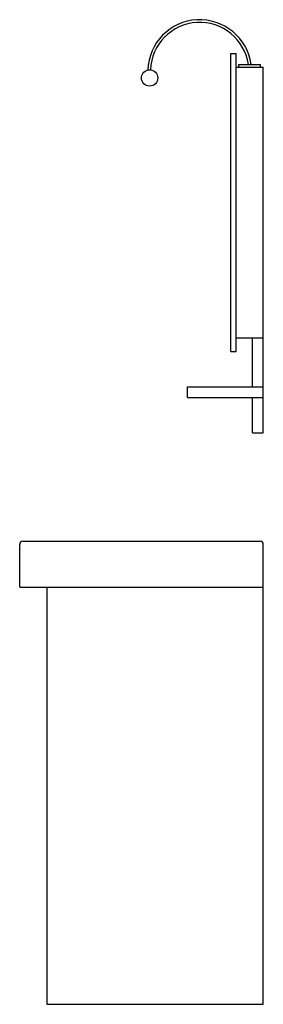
# Model space of a CAD drawing. Header units: millimetres. Extents: x -0.45 to 0, y 0 to 1.82.
import ezdxf

# ---------------------------------------------------------------- set-up
doc = ezdxf.new("R2010")
doc.units = ezdxf.units.MM
doc.layers.add('BLOCKS', color=3, linetype='Continuous')

msp = doc.modelspace()

# ---------------------------------------------------------------- linework, layer by layer
at = {"layer": 'BLOCKS'}
for p, q in [((-0.06, 1.755), (-0.05, 1.755)), ((-0.06, 1.205), (-0.06, 1.755)), ((-0.05, 1.205), (-0.05, 1.755)), ((-0.05, 1.73), (0, 1.73)), ((-0.045, 1.73), (-0.045, 1.735)), ((-0.045, 1.735), (-0.005, 1.735)), ((-0.005, 1.73), (-0.005, 1.735)), ((0, 1.055), (0, 1.73)), ((-0.05, 1.23), (0, 1.23)), ((-0.02, 1.14), (-0.02, 1.23)), ((-0.06, 1.205), (-0.05, 1.205)), ((-0.14, 1.12), (-0.14, 1.14)), ((-0.14, 1.14), (0, 1.14)), ((-0.14, 1.12), (0, 1.12)), ((-0.02, 1.055), (-0.02, 1.12)), ((-0.02, 1.055), (0, 1.055)), ((-0.444, 0.855), (-0.006, 0.855)), ((-0.45, 0.771), (-0.45, 0.849)), ((0, 0), (0, 0.849)), ((-0.449, 0.77), (-0.001, 0.77)), ((-0.4, 0.77), (-0.4, 0)), ((-0.4, 0), (0, 0))]:
    msp.add_line(p, q, dxfattribs=at)
msp.add_circle((-0.21, 1.71), 0.015, dxfattribs=at)
for centre, radius, start, end in [((-0.1175, 1.7216), 0.0959, 8.0421, 178.1865), ((-0.1175, 1.7216), 0.0909, 8.4875, 177.9017), ((-0.444, 0.849), 0.006, 90, 180), ((-0.006, 0.849), 0.006, 0, 90), ((-0.449, 0.771), 0.001, 180, 270)]:
    msp.add_arc(centre, radius, start, end, dxfattribs=at)

doc.saveas('drawing.dxf')
